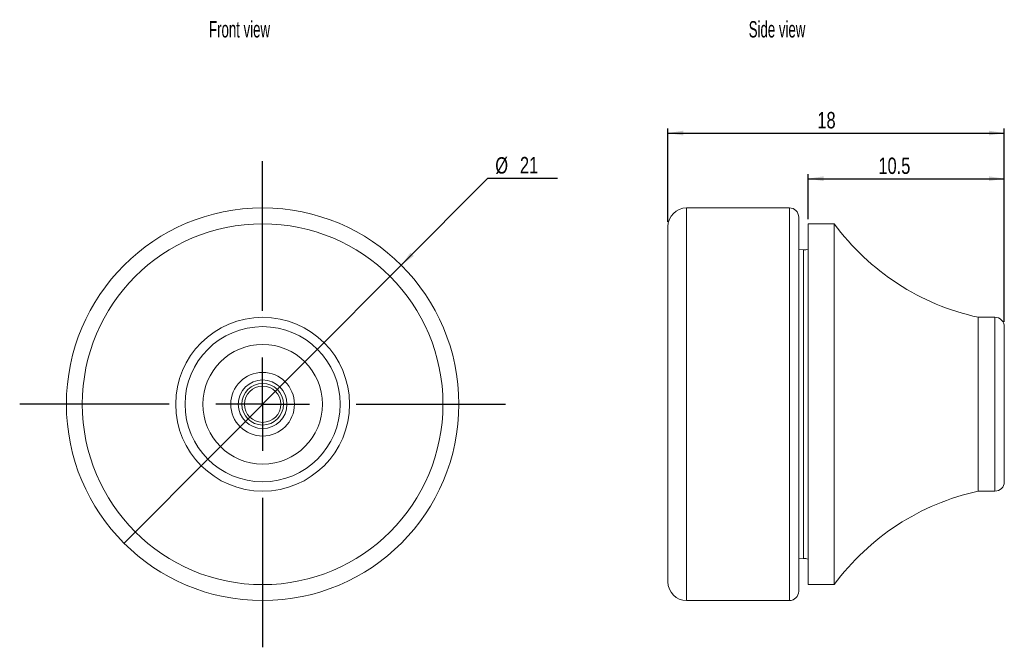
# Model space of a CAD drawing. Header units: millimetres. Extents: x 9.9 to 62.6, y 14.2 to 47.7.
import ezdxf

# ---------------------------------------------------------------- set-up
doc = ezdxf.new("R2010")
doc.units = ezdxf.units.MM
doc.header["$LTSCALE"] = 0.25
doc.layers.add('FORMAT', color=7, linetype='Continuous')
doc.styles.add('SLDTEXTSTYLE0', font='TXT', dxfattribs={"width": 0.605})
doc.styles.add('SLDTEXTSTYLE1', font='TXT', dxfattribs={"width": 0.75})
doc.dimstyles.new('SLDDIMSTYLE0', dxfattribs={"dimtxt": 0.875, "dimasz": 0.8255, "dimexe": 0, "dimexo": 0.0625, "dimgap": 0.21875, "dimtad": 1, "dimrnd": 1e-09, "dimzin": 12, "dimdsep": 46, "dimtxsty": 'SLDTEXTSTYLE1', "dimsah": 1, "dimcen": 0.09, "dimadec": 0, "dimazin": 3, "dimtfac": 1, "dimtofl": 0, "dimtmove": 0, "dimatfit": 3, "dimfxl": 1, "dimfrac": 2, "dimtolj": 1, "dimtzin": 12, "dimarcsym": 0})
doc.dimstyles.new('SLDDIMSTYLE1', dxfattribs={"dimtxt": 0.875, "dimasz": 0.8255, "dimexe": 0, "dimexo": 0.0625, "dimgap": 0.21875, "dimtad": 1, "dimdec": 1, "dimrnd": 1e-09, "dimzin": 12, "dimdsep": 46, "dimtxsty": 'SLDTEXTSTYLE1', "dimsah": 1, "dimcen": 0.09, "dimadec": 0, "dimazin": 3, "dimtfac": 1, "dimtofl": 0, "dimtmove": 0, "dimatfit": 3, "dimfxl": 1, "dimfrac": 2, "dimtolj": 1, "dimtzin": 12, "dimarcsym": 0})
doc.dimstyles.new('SLDDIMSTYLE2', dxfattribs={"dimtxt": 0.875, "dimasz": 0.8255, "dimexe": 0, "dimexo": 0.0625, "dimgap": 0.21875, "dimtad": 0, "dimtih": 1, "dimtoh": 1, "dimrnd": 1e-09, "dimzin": 12, "dimdsep": 46, "dimtxsty": 'SLDTEXTSTYLE1', "dimblk1": 'NONE', "dimsah": 1, "dimcen": 0, "dimadec": 0, "dimazin": 3, "dimtfac": 1, "dimtmove": 0, "dimatfit": 3, "dimldrblk": 'NONE', "dimfxl": 1, "dimfrac": 2, "dimtolj": 1, "dimtzin": 12, "dimarcsym": 0})

# ---------------------------------------------------------------- blocks, each defined once
blk = doc.blocks.new('*D1')
at = {"layer": 'FORMAT'}
for p, q in [((44.57, 36.906), (44.57, 41.906)), ((44.57, 41.656), (62.57, 41.656)), ((62.57, 31.556), (62.57, 41.906))]:
    blk.add_line(p, q, dxfattribs=at)
for points in [[(44.57, 41.656), (45.396, 41.529), (45.396, 41.783)], [(62.57, 41.656), (61.745, 41.783), (61.745, 41.529)]]:
    blk.add_solid(points, dxfattribs=at)
at = {"layer": 'FORMAT', "insert": (52.568, 42.784, 0.1), "char_height": 0.875, "attachment_point": 1, "style": 'SLDTEXTSTYLE1'}
blk.add_mtext('18', dxfattribs=at)
blk = doc.blocks.new('*D2')
at = {"layer": 'FORMAT'}
for p, q in [((52.07, 37.056), (52.07, 39.467)), ((52.07, 39.217), (62.57, 39.217)), ((62.57, 31.556), (62.57, 39.467))]:
    blk.add_line(p, q, dxfattribs=at)
for points in [[(52.07, 39.217), (52.896, 39.09), (52.896, 39.344)], [(62.57, 39.217), (61.745, 39.344), (61.745, 39.09)]]:
    blk.add_solid(points, dxfattribs=at)
at = {"layer": 'FORMAT', "insert": (55.834, 40.345, 0.1), "char_height": 0.875, "attachment_point": 1, "style": 'SLDTEXTSTYLE1'}
blk.add_mtext('10.5', dxfattribs=at)
blk = doc.blocks.new('*D4')
at = {"layer": 'FORMAT'}
for p, q in [((30.301, 34.591), (34.937, 39.239)), ((34.937, 39.239), (38.658, 39.239)), ((15.472, 19.721), (30.301, 34.591))]:
    blk.add_line(p, q, dxfattribs=at)
blk.add_solid([(30.301, 34.591), (30.974, 35.085), (30.794, 35.265)], dxfattribs=at)
at = {"layer": 'FORMAT', "char_height": 0.875, "attachment_point": 1, "style": 'SLDTEXTSTYLE1'}
for s, insert in [('%%c', (35.334, 40.367, -8.9)), ('21', (36.654, 40.38, -8.9))]:
    blk.add_mtext(s, dxfattribs=dict(at, insert=insert))
blk = doc.blocks.new('_NONE')
blk = doc.blocks.new('SW_CENTERMARKSYMBOL_0')
at = {"layer": 'FORMAT', "color": 0}
for p, q in [((0, 5), (0, 13)), ((0, 0), (0, 2.5)), ((-5, 0), (-13, 0)), ((0, 0), (-2.5, 0)), ((0, 0), (0, -2.5)), ((0, 0), (2.5, 0)), ((5, 0), (13, 0)), ((0, -5), (0, -13))]:
    blk.add_line(p, q, dxfattribs=at)

msp = doc.modelspace()

# ---------------------------------------------------------------- linework, layer by layer
at = {"color": 7, "linetype": 'Continuous', "lineweight": 15}
for p, q in [((51.07, 37.656), (45.57, 37.656)), ((51.57, 17.156), (51.57, 37.156)), ((44.57, 36.656), (44.57, 17.656)), ((53.47, 36.806), (52.07, 36.806)), ((52.07, 36.806), (52.07, 17.506)), ((53.47, 36.806), (53.47, 17.506)), ((51.824, 35.408), (51.57, 35.432)), ((62.07, 31.806), (61.17, 31.806)), ((61.17, 31.806), (61.17, 22.506)), ((62.57, 31.306), (62.57, 23.006)), ((61.17, 22.506), (62.07, 22.506)), ((51.57, 18.88), (51.824, 18.904)), ((52.07, 17.506), (53.47, 17.506)), ((45.57, 16.656), (51.07, 16.656))]:
    msp.add_line(p, q, dxfattribs=at)
at = {"color": 8, "linetype": 'Continuous', "lineweight": 15}
for p, q in [((45.57, 37.656), (45.57, 16.656)), ((51.07, 37.656), (51.07, 16.656)), ((51.824, 35.408), (51.824, 18.904)), ((62.07, 31.806), (62.07, 22.506))]:
    msp.add_line(p, q, dxfattribs=at)
at = {"color": 7, "linetype": 'Continuous', "lineweight": 15}
for radius in [10.5, 9.65, 4.65, 4.15, 3.2, 1.703, 1.303, 1.112, 0.97]:
    msp.add_circle((22.886, 27.156), radius, dxfattribs=at)
for centre, radius, start, end in [((45.57, 36.656), 1, 90, 180), ((51.07, 37.156), 0.5, 0, 90), ((63.944, 44.507), 13, 216.3244, 257.6802), ((51.87, 35.906), 0.5, 264.6826, 293.5782), ((62.07, 31.306), 0.5, 0, 90), ((62.07, 23.006), 0.5, 270, 0), ((63.944, 9.805), 13, 102.3198, 143.6756), ((51.87, 18.406), 0.5, 66.4218, 95.3174), ((45.57, 17.656), 1, 180, 270), ((51.07, 17.156), 0.5, 270, 0)]:
    msp.add_arc(centre, radius, start, end, dxfattribs=at)

# ---------------------------------------------------------------- block references
at = {"layer": 'FORMAT'}
msp.add_blockref('SW_CENTERMARKSYMBOL_0', (22.886, 27.156), dxfattribs=at)

# ---------------------------------------------------------------- texts
at = {"layer": 'FORMAT', "char_height": 0.875, "attachment_point": 1, "style": 'SLDTEXTSTYLE0'}
for s, insert in [('Front view', (20.017, 47.644)), ('Side view', (48.895, 47.644))]:
    msp.add_mtext(s, dxfattribs=dict(at, insert=insert))

# ---------------------------------------------------------------- dimensions: what is measured, and where the dimension line sits
at = {"layer": 'FORMAT'}
for base, p1, dimstyle, picture, middle in [((62.57, 41.656), (44.57, 36.656), 'SLDDIMSTYLE0', '*D1', (53.57, 41.656)), ((62.57, 39.217), (52.07, 36.806), 'SLDDIMSTYLE1', '*D2', (57.32, 39.217))]:
    dim = msp.add_linear_dim(base=base, p1=p1, p2=(62.57, 31.306), dimstyle=dimstyle, dxfattribs=at)
    dim.commit()
    dim.dimension.update_dxf_attribs({"geometry": picture, "text_midpoint": middle, "dimtype": 160})
dim = msp.add_diameter_dim_2p(p1=(15.472, 19.721), p2=(30.301, 34.591), dimstyle='SLDDIMSTYLE2', dxfattribs=at)
dim.commit()
dim.dimension.update_dxf_attribs({"geometry": '*D4', "text_midpoint": (36.996, 39.94), "dimtype": 163})

doc.saveas('drawing.dxf')
